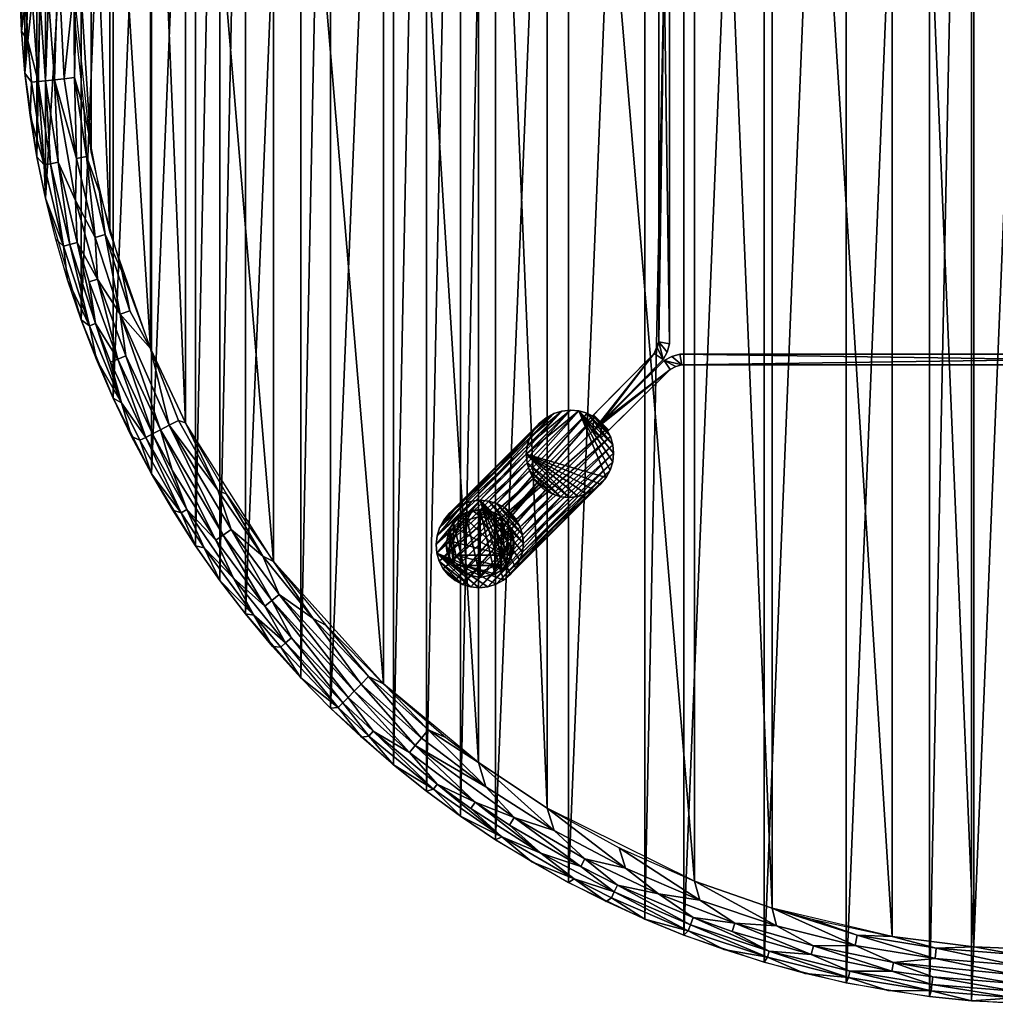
# Model space of a CAD drawing. Header units: inches. Extents: x -24 to 24, y -24 to 24.
# Tile 1 of 4: x -24 to -1.4, y -24 to -1.2. Entities that reach past the tile are written whole.
import ezdxf

# ---------------------------------------------------------------- set-up
doc = ezdxf.new("R2010")
doc.units = ezdxf.units.IN
doc.header["$MEASUREMENT"] = 0
for name, color, linetype in [('AFUTL-3-EDPL', 19, 'Continuous'), ('AFUTL-3-GDPL', 19, 'Continuous'), ('AFUTL-3-HWPT', 4, 'Continuous'), ('AFUTL-3-LGWD', 15, 'Continuous'), ('AFUTL-3-TPWD', 15, 'Continuous')]:
    doc.layers.add(name, color=color, linetype=linetype)

msp = doc.modelspace()

# ---------------------------------------------------------------- meshes
at = {"layer": 'AFUTL-3-EDPL'}
mesh = msp.add_polyface(dxfattribs=at)
corners = [(-23.718, -2.655, 14.719), (-23.756, -3.416, 15), (-23.875, -2.444, 15), (-22.683, -4.422, 14.045), (-22.445, -4.376, 13.958), (-22.25, -6.245, 14.045), (-23.425, -4.567, 14.719), (-23.28, -4.539, 14.509), (-22.979, -6.449, 14.719), (-23.708, -0.721, 14.509), (-23.529, -0.716, 14.324), (-23.571, -2.639, 14.509), (-23.108, 0.234, 14.045), (-22.741, -0.476, 13.929), (-22.966, -2.571, 14.045), (-22.726, -2.544, 13.958), (-23.394, -2.619, 14.324), (-23.105, -4.505, 14.324), (-23.191, -2.596, 14.168), (-22.705, -5.39, 14.168), (-23.806, -1.692, 14.719), (-23.955, -1.468, 15), (-23.855, -0.725, 14.719), (-23.325, -0.709, 14.168), (-23.995, -0.49, 15), (-23.398, -5.34, 15), (-23.597, -4.382, 15), (-22.836, -6.409, 14.509), (-22.701, -1.428, 13.929), (-22.502, -3.323, 13.929), (-22.145, -5.194, 13.929)]
mesh.append_faces([[corners[k] for k in face] for face in [(12, 13, 14), (20, 21, 22), (23, 12, 18), (11, 16, 7), (22, 9, 20), (7, 17, 27), (16, 18, 17), (10, 23, 16), (14, 15, 3), (0, 2, 20), (20, 11, 0)]], dxfattribs={"vtx0": -1, "vtx1": -1})
mesh.append_faces([[corners[k] for k in face] for face in [(3, 4, 5), (6, 7, 8), (9, 10, 11), (3, 15, 4), (17, 18, 19), (18, 3, 19), (6, 1, 0), (20, 9, 11), (0, 11, 6), (14, 13, 15), (15, 29, 4)]], dxfattribs={"vtx0": -1, "vtx1": -1, "vtx2": -1})
mesh.append_faces([[corners[k] for k in face] for face in [(0, 1, 2), (11, 10, 16), (6, 11, 7), (22, 21, 24), (18, 12, 14), (6, 25, 26), (7, 16, 17), (16, 23, 18), (18, 14, 3), (6, 26, 1), (20, 2, 21)]], dxfattribs={"vtx0": -1, "vtx2": -1})
mesh.append_faces([[corners[k] for k in face] for face in [(28, 29, 15)]], dxfattribs={"vtx1": -1})
mesh.append_faces([[corners[k] for k in face] for face in [(29, 30, 4)]], dxfattribs={"vtx1": -1, "vtx2": -1})
mesh.append_faces([[corners[k] for k in face] for face in [(13, 28, 15)]], dxfattribs={"vtx2": -1})
mesh = msp.add_polyface(dxfattribs=at)
corners = [(-22.25, -6.245, 14.045), (-22.017, -6.179, 13.958), (-21.671, -8.026, 14.045), (-22.381, -8.289, 14.719), (-22.22, -9.071, 15), (-22.571, -8.157, 15), (-21.444, -7.942, 13.958), (-22.836, -6.409, 14.509), (-23.105, -4.505, 14.324), (-22.664, -6.361, 14.324), (-22.242, -8.238, 14.509), (-22.388, -7.274, 14.324), (-21.725, -9.063, 14.324), (-22.979, -6.449, 14.719), (-23.398, -5.34, 15), (-23.425, -4.567, 14.719), (-20.969, -8.814, 13.929), (-20.537, -10.596, 14.045), (-22.885, -7.23, 15), (-23.161, -6.29, 15), (-22.193, -7.211, 14.168), (-22.705, -5.39, 14.168), (-21.636, -10.074, 14.719), (-21.537, -8.985, 14.168), (-20.738, -10.699, 14.168), (-22.445, -4.376, 13.958), (-23.28, -4.539, 14.509), (-22.683, -4.422, 14.045), (-21.89, -9.132, 14.509), (-22.145, -5.194, 13.929), (-21.633, -7.029, 13.929)]
mesh.append_faces([[corners[k] for k in face] for face in [(22, 10, 28), (6, 30, 16), (10, 9, 11)]], dxfattribs={"vtx0": -1})
mesh.append_faces([[corners[k] for k in face] for face in [(2, 16, 17), (7, 9, 10), (23, 2, 24), (10, 12, 28), (9, 20, 11)]], dxfattribs={"vtx0": -1, "vtx1": -1})
mesh.append_faces([[corners[k] for k in face] for face in [(0, 1, 2), (2, 1, 6), (7, 8, 9), (13, 14, 15), (3, 18, 13), (20, 0, 2), (8, 21, 9), (22, 4, 3), (20, 2, 23), (0, 25, 1), (3, 10, 22), (13, 7, 3), (9, 21, 20), (11, 20, 12), (12, 20, 23), (21, 0, 20), (21, 27, 0), (25, 29, 1), (1, 30, 6)]], dxfattribs={"vtx0": -1, "vtx1": -1, "vtx2": -1})
mesh.append_faces([[corners[k] for k in face] for face in [(3, 4, 5), (13, 18, 19), (2, 6, 16), (3, 7, 10), (13, 26, 7), (3, 5, 18), (13, 19, 14)]], dxfattribs={"vtx0": -1, "vtx2": -1})
mesh.append_faces([[corners[k] for k in face] for face in [(10, 11, 12), (29, 30, 1)]], dxfattribs={"vtx1": -1, "vtx2": -1})
mesh = msp.add_polyface(dxfattribs=at)
corners = [(-19.456, -13.251, 14.324), (-20.738, -10.699, 14.168), (-19.287, -13.136, 14.168), (-21.636, -10.074, 14.719), (-21.89, -9.132, 14.509), (-21.078, -10.875, 14.509), (-20.537, -10.596, 14.045), (-19.406, -12.096, 13.958), (-19.1, -13.009, 14.045), (-20.322, -10.485, 13.958), (-21.21, -10.943, 14.719), (-20.254, -12.624, 14.719), (-20.946, -11.716, 15), (-21.725, -9.063, 14.324), (-20.92, -10.793, 14.324), (-21.537, -8.985, 14.168), (-20.465, -11.632, 14.324), (-20.451, -12.561, 15), (-20.969, -8.814, 13.929), (-21.406, -10.852, 15), (-21.831, -9.97, 15), (-20.129, -12.546, 14.509), (-18.363, -13.628, 13.958), (-21.671, -8.026, 14.045), (-19.046, -14.135, 14.509), (-19.726, -13.435, 14.719), (-19.921, -13.385, 15), (-22.22, -9.071, 15), (-19.205, -12.188, 13.929), (-18.118, -13.752, 13.929), (-20.158, -10.538, 13.929)]
mesh.append_faces([[corners[k] for k in face] for face in [(21, 14, 16)]], dxfattribs={"vtx0": -1})
mesh.append_faces([[corners[k] for k in face] for face in [(16, 1, 0), (1, 6, 2), (5, 14, 21), (13, 15, 14), (11, 21, 25), (25, 26, 11), (3, 5, 10), (10, 19, 3), (14, 1, 16)]], dxfattribs={"vtx0": -1, "vtx1": -1})
mesh.append_faces([[corners[k] for k in face] for face in [(6, 7, 8), (6, 9, 7), (10, 5, 11), (11, 12, 10), (4, 13, 5), (6, 18, 9), (8, 7, 22), (21, 0, 24), (2, 6, 8), (7, 28, 22), (9, 30, 7)]], dxfattribs={"vtx0": -1, "vtx1": -1, "vtx2": -1})
mesh.append_faces([[corners[k] for k in face] for face in [(0, 1, 2), (14, 15, 1), (11, 17, 12), (3, 19, 20), (11, 5, 21), (1, 23, 6), (5, 13, 14), (11, 26, 17), (10, 12, 19), (3, 20, 27), (22, 28, 29), (7, 30, 28), (9, 18, 30)]], dxfattribs={"vtx0": -1, "vtx2": -1})
mesh.append_faces([[corners[k] for k in face] for face in [(3, 4, 5)]], dxfattribs={"vtx1": -1, "vtx2": -1})
mesh.append_faces([[corners[k] for k in face] for face in [(21, 16, 0)]], dxfattribs={"vtx2": -1})
mesh = msp.add_polyface(dxfattribs=at)
corners = [(-19.726, -13.435, 14.719), (-19.046, -14.135, 14.509), (-18.573, -14.988, 14.719), (-17.984, -14.513, 14.045), (-17.199, -15.07, 13.958), (-16.091, -16.587, 14.045), (-16.515, -17.024, 14.509), (-17.705, -15.514, 14.324), (-16.39, -16.896, 14.324), (-19.359, -14.186, 15), (-19.921, -13.385, 15), (-18.363, -13.628, 13.958), (-17.95, -15.729, 14.719), (-17.839, -15.631, 14.509), (-16.618, -17.131, 14.719), (-17.482, -16.443, 15), (-19.456, -13.251, 14.324), (-19.287, -13.136, 14.168), (-18.319, -14.783, 14.324), (-18.16, -14.655, 14.168), (-19.1, -13.009, 14.045), (-16.797, -17.143, 15), (-16.248, -16.75, 14.168), (-18.138, -15.717, 15), (-18.764, -14.964, 15), (-20.129, -12.546, 14.509), (-15.922, -16.414, 13.958), (-16.083, -17.814, 15), (-18.118, -13.752, 13.929), (-16.904, -15.22, 13.929)]
mesh.append_faces([[corners[k] for k in face] for face in [(7, 19, 8), (19, 3, 22), (13, 7, 6), (17, 20, 19), (12, 23, 2), (2, 13, 12), (18, 19, 7)]], dxfattribs={"vtx0": -1, "vtx1": -1})
mesh.append_faces([[corners[k] for k in face] for face in [(0, 1, 2), (3, 4, 5), (3, 11, 4), (12, 13, 14), (14, 15, 12), (16, 17, 18), (20, 11, 3), (2, 1, 13), (1, 16, 18), (22, 3, 5), (2, 9, 0), (0, 25, 1), (5, 4, 26), (19, 20, 3), (1, 18, 13), (4, 29, 26), (11, 28, 4)]], dxfattribs={"vtx0": -1, "vtx1": -1, "vtx2": -1})
mesh.append_faces([[corners[k] for k in face] for face in [(6, 7, 8), (0, 9, 10), (18, 17, 19), (14, 21, 15), (2, 23, 24), (14, 13, 6), (8, 19, 22), (14, 27, 21), (12, 15, 23), (2, 24, 9), (4, 28, 29), (13, 18, 7)]], dxfattribs={"vtx0": -1, "vtx2": -1})
mesh = msp.add_polyface(dxfattribs=at)
corners = [(-15.811, -17.68, 14.509), (-14.968, -18.168, 14.324), (-14.327, -18.902, 14.509), (-13.448, -19.321, 14.324), (-14.695, -17.836, 14.045), (-14.541, -17.649, 13.958), (-13.202, -18.968, 14.045), (-15.922, -16.414, 13.958), (-14.417, -19.02, 14.719), (-15.343, -18.455, 15), (-15.91, -17.79, 14.719), (-16.083, -17.814, 15), (-13.55, -19.467, 14.509), (-11.929, -20.501, 14.509), (-12.829, -20.125, 14.719), (-13.788, -19.644, 15), (-14.838, -18.01, 14.168), (-12.544, -19.677, 14.168), (-16.39, -16.896, 14.324), (-14.578, -19.065, 15), (-16.248, -16.75, 14.168), (-16.091, -16.587, 14.045), (-16.618, -17.131, 14.719), (-16.515, -17.024, 14.509), (-13.37, -18.402, 13.929), (-12.975, -20.19, 15), (-14.129, -17.826, 13.929), (-15.571, -16.581, 13.929), (-16.904, -15.22, 13.929), (-12.654, -19.85, 14.324)]
mesh.append_faces([[corners[k] for k in face] for face in [(14, 2, 12)]], dxfattribs={"vtx0": -1})
mesh.append_faces([[corners[k] for k in face] for face in [(4, 5, 6), (20, 21, 16), (10, 11, 22), (23, 18, 0), (22, 23, 10), (21, 7, 4), (2, 3, 12), (3, 17, 29)]], dxfattribs={"vtx0": -1, "vtx1": -1})
mesh.append_faces([[corners[k] for k in face] for face in [(0, 1, 2), (2, 1, 3), (4, 7, 5), (8, 9, 10), (12, 3, 13), (14, 15, 8), (16, 6, 17), (0, 18, 1), (6, 5, 24), (8, 2, 14), (8, 0, 2), (3, 16, 17), (1, 16, 3), (18, 20, 1), (10, 0, 8), (7, 27, 5)]], dxfattribs={"vtx0": -1, "vtx1": -1, "vtx2": -1})
mesh.append_faces([[corners[k] for k in face] for face in [(10, 9, 11), (16, 4, 6), (8, 15, 19), (1, 20, 16), (16, 21, 4), (14, 25, 15), (8, 19, 9), (5, 26, 24), (5, 27, 26), (10, 23, 0), (7, 28, 27)]], dxfattribs={"vtx0": -1, "vtx2": -1})
mesh = msp.add_polyface(dxfattribs=at)
corners = [(-10.293, -21.533, 14.719), (-10.229, -21.399, 14.509), (-8.515, -22.296, 14.719), (-11.622, -19.974, 14.045), (-13.37, -18.402, 13.929), (-11.783, -19.456, 13.929), (-11.157, -21.098, 14.719), (-11.929, -20.501, 14.509), (-9.967, -20.85, 14.045), (-12.654, -19.85, 14.324), (-11.005, -20.81, 14.324), (-12.829, -20.125, 14.719), (-12.141, -20.702, 15), (-12.975, -20.19, 15), (-9.523, -22.03, 15), (-12.544, -19.677, 14.168), (-10.909, -20.629, 14.168), (-10.152, -21.238, 14.324), (-9.203, -21.444, 14.168), (-8.399, -21.991, 14.324), (-8.463, -22.157, 14.509), (-8.245, -21.589, 14.045), (-10.114, -20.374, 13.929), (-8.373, -21.149, 13.929), (-10.413, -21.623, 15), (-11.287, -21.18, 15), (-13.55, -19.467, 14.509), (-8.616, -22.4, 15), (-13.202, -18.968, 14.045), (-13.448, -19.321, 14.324)]
mesh.append_faces([[corners[k] for k in face] for face in [(7, 29, 9)]], dxfattribs={"vtx0": -1})
mesh.append_faces([[corners[k] for k in face] for face in [(3, 5, 8), (1, 17, 20), (28, 4, 3), (8, 22, 21), (0, 24, 6), (6, 1, 0), (10, 16, 17)]], dxfattribs={"vtx0": -1, "vtx1": -1})
mesh.append_faces([[corners[k] for k in face] for face in [(0, 1, 2), (6, 7, 1), (2, 14, 0), (10, 15, 16), (17, 18, 19), (20, 17, 19), (15, 3, 16), (6, 12, 11), (7, 10, 1), (11, 7, 6), (17, 16, 18), (16, 8, 18), (9, 15, 10)]], dxfattribs={"vtx0": -1, "vtx1": -1, "vtx2": -1})
mesh.append_faces([[corners[k] for k in face] for face in [(3, 4, 5), (11, 12, 13), (21, 22, 23), (16, 3, 8), (6, 24, 25), (8, 5, 22), (2, 1, 20), (2, 27, 14), (15, 28, 3), (18, 8, 21), (0, 14, 24), (6, 25, 12), (1, 10, 17)]], dxfattribs={"vtx0": -1, "vtx2": -1})
mesh.append_faces([[corners[k] for k in face] for face in [(7, 9, 10), (11, 26, 7)]], dxfattribs={"vtx1": -1, "vtx2": -1})
mesh = msp.add_polyface(dxfattribs=at)
corners = [(-8.515, -22.296, 14.719), (-7.695, -22.733, 15), (-8.616, -22.4, 15), (-8.245, -21.589, 14.045), (-8.373, -21.149, 13.929), (-6.47, -22.185, 14.045), (-6.64, -22.77, 14.509), (-5.669, -22.847, 14.324), (-4.774, -23.233, 14.509), (-7.436, -22.119, 14.168), (-6.574, -21.775, 13.929), (-4.804, -23.378, 14.719), (-3.899, -23.681, 15), (-4.862, -23.502, 15), (-5.817, -23.284, 15), (-6.682, -22.912, 14.719), (-3.8, -23.231, 14.324), (-4.652, -22.637, 14.045), (-4.603, -22.399, 13.958), (-2.803, -22.939, 14.045), (-7.501, -22.313, 14.324), (-2.895, -23.69, 14.719), (-8.463, -22.157, 14.509), (-8.399, -21.991, 14.324), (-6.762, -23.028, 15), (-9.203, -21.444, 14.168), (-5.62, -22.649, 14.168), (-3.767, -23.029, 14.168), (-5.657, -22.032, 13.929), (-3.793, -22.428, 13.929)]
mesh.append_faces([[corners[k] for k in face] for face in [(6, 23, 20)]], dxfattribs={"vtx0": -1})
mesh.append_faces([[corners[k] for k in face] for face in [(3, 4, 5), (22, 23, 6), (5, 10, 17), (23, 9, 20)]], dxfattribs={"vtx0": -1, "vtx1": -1})
mesh.append_faces([[corners[k] for k in face] for face in [(6, 7, 8), (11, 14, 15), (8, 7, 16), (17, 18, 19), (21, 12, 11), (15, 1, 0), (25, 3, 9), (26, 17, 27), (9, 5, 26), (16, 26, 27), (15, 6, 11), (0, 22, 15), (11, 6, 8), (11, 8, 21), (23, 25, 9), (20, 9, 7), (7, 9, 26), (7, 26, 16), (17, 10, 18)]], dxfattribs={"vtx0": -1, "vtx1": -1, "vtx2": -1})
mesh.append_faces([[corners[k] for k in face] for face in [(0, 1, 2), (9, 3, 5), (5, 4, 10), (11, 12, 13), (15, 14, 24), (15, 22, 6), (26, 5, 17), (15, 24, 1), (11, 13, 14)]], dxfattribs={"vtx0": -1, "vtx2": -1})
mesh.append_faces([[corners[k] for k in face] for face in [(6, 20, 7)]], dxfattribs={"vtx1": -1, "vtx2": -1})
mesh.append_faces([[corners[k] for k in face] for face in [(10, 28, 18), (18, 28, 29)]], dxfattribs={"vtx2": -1})
mesh = msp.add_polyface(dxfattribs=at)
corners = [(-0.948, -23.316, 14.168), (-2.803, -22.939, 14.045), (-0.938, -23.091, 14.045), (-4.603, -22.399, 13.958), (-2.774, -22.699, 13.958), (-2.877, -23.543, 14.509), (-2.856, -23.366, 14.324), (-0.965, -23.699, 14.509), (-0.972, -23.847, 14.719), (-1.956, -23.92, 15), (-2.895, -23.69, 14.719), (-0.957, -23.521, 14.324), (0, -24, 15), (-0.979, -23.98, 15), (0, -23.718, 14.509), (0, -23.54, 14.324), (0, -23.336, 14.168), (-4.774, -23.233, 14.509), (-3.8, -23.231, 14.324), (-0.927, -22.849, 13.958), (0, -22.746, 13.929), (0.927, -22.849, 13.958), (0, -23.866, 14.719), (-2.93, -23.82, 15), (-3.767, -23.029, 14.168), (-4.652, -22.637, 14.045), (0, -23.11, 14.045), (-3.899, -23.681, 15), (-3.793, -22.428, 13.929), (-1.903, -22.666, 13.929)]
mesh.append_faces([[corners[k] for k in face] for face in [(5, 6, 7), (1, 4, 2), (0, 2, 16), (7, 11, 14), (22, 12, 8), (6, 24, 11), (8, 7, 22), (11, 0, 15), (2, 19, 26), (18, 24, 6)]], dxfattribs={"vtx0": -1, "vtx1": -1})
mesh.append_faces([[corners[k] for k in face] for face in [(1, 3, 4), (8, 9, 10), (17, 18, 5), (19, 20, 21), (2, 4, 19), (10, 5, 8), (10, 17, 5), (11, 24, 0), (24, 1, 0), (24, 25, 1), (3, 28, 4), (4, 29, 19)]], dxfattribs={"vtx0": -1, "vtx1": -1, "vtx2": -1})
mesh.append_faces([[corners[k] for k in face] for face in [(0, 1, 2), (7, 6, 11), (8, 12, 13), (14, 11, 15), (10, 9, 23), (8, 5, 7), (22, 7, 14), (15, 0, 16), (16, 2, 26), (10, 23, 27), (8, 13, 9), (4, 28, 29), (19, 29, 20), (5, 18, 6)]], dxfattribs={"vtx0": -1, "vtx2": -1})
at = {"layer": 'AFUTL-3-GDPL'}
mesh = msp.add_polyface(dxfattribs=at)
corners = [(-13.334, -12.547), (-13.899, -13.6, 0.531), (-12.768, -13.6, 0.531), (-14.043, -13.676), (-12.625, -12.992), (-12.625, -13.676), (-13.95, -12.843), (-13.412, -13.954, 0.531), (-13.334, -12.709, 0.531), (-13.676, -14.043), (-12.992, -14.043), (-13.862, -12.999, 0.531), (-12.806, -12.999, 0.531), (-13.334, -14.121, 0.177), (-12.843, -12.718), (-13.159, -12.566, 0.177), (-14.102, -13.509, 0.177), (-12.566, -13.509, 0.177), (-13.95, -13.825, 0.177), (-14.043, -12.992, 0.177), (-13.509, -12.566, 0.177), (-14.121, -13.334), (-13.676, -14.043, 0.177), (-13.825, -12.718, 0.177), (-12.992, -14.043, 0.177), (-12.718, -13.825, 0.177), (-12.718, -12.843, 0.177), (-12.566, -13.159, 0.177), (-13.701, -13.84, 0.531), (-12.967, -13.84, 0.531), (-13.635, -12.786, 0.531), (-13.334, -14.121), (-13.676, -12.625), (-12.547, -13.334), (-13.033, -12.786, 0.531), (-13.958, -13.295, 0.531), (-12.71, -13.295, 0.531), (-13.256, -13.954, 0.531), (-14.121, -13.334, 0.177), (-12.992, -12.625, 0.177), (-12.992, -12.625), (-12.843, -13.95), (-13.95, -13.825), (-14.043, -12.992), (-12.843, -13.95, 0.177), (-12.843, -12.718, 0.177)]
mesh.append_faces([[corners[k] for k in face] for face in [(23, 11, 30), (27, 36, 17), (24, 29, 37), (22, 28, 18), (39, 34, 45), (23, 30, 20), (18, 1, 16), (27, 12, 36), (22, 7, 28), (24, 37, 13), (26, 12, 27), (15, 40, 0), (8, 15, 20), (16, 3, 18), (17, 33, 27), (25, 41, 5), (19, 11, 23), (20, 32, 23), (15, 0, 20), (16, 21, 3), (13, 7, 22), (23, 6, 19), (23, 32, 6), (44, 41, 25), (17, 2, 25), (25, 5, 17), (26, 4, 14), (27, 4, 26), (27, 33, 4), (18, 28, 1), (20, 30, 8), (20, 0, 32), (17, 5, 33), (17, 36, 2), (13, 37, 7), (38, 21, 16), (39, 40, 15), (18, 3, 42), (19, 6, 43), (44, 29, 24), (26, 14, 45)]])
mesh.append_faces([[corners[k] for k in face] for face in [(25, 29, 44), (19, 35, 11), (19, 21, 38), (18, 9, 22), (43, 3, 21), (22, 31, 13), (13, 10, 24), (5, 4, 33), (34, 15, 8), (37, 28, 7), (16, 35, 38), (15, 34, 39), (39, 14, 40), (44, 10, 41), (45, 12, 26)]], dxfattribs={"vtx0": -1})
mesh.append_faces([[corners[k] for k in face] for face in [(32, 9, 6), (29, 28, 37), (41, 14, 5), (2, 1, 29), (0, 31, 32), (10, 40, 41), (6, 42, 43)]], dxfattribs={"vtx0": -1, "vtx1": -1})
mesh.append_faces([[corners[k] for k in face] for face in [(0, 10, 31), (10, 0, 40), (6, 9, 42), (5, 14, 4), (29, 1, 28), (2, 8, 30), (32, 31, 9), (2, 35, 1), (41, 40, 14), (43, 42, 3)]], dxfattribs={"vtx0": -1, "vtx2": -1})
mesh.append_faces([[corners[k] for k in face] for face in [(38, 35, 19), (45, 14, 39), (36, 12, 2), (24, 10, 44)]], dxfattribs={"vtx1": -1})
mesh.append_faces([[corners[k] for k in face] for face in [(30, 11, 2), (11, 35, 2), (12, 34, 2), (34, 8, 2)]], dxfattribs={"vtx1": -1, "vtx2": -1})
mesh.append_faces([[corners[k] for k in face] for face in [(13, 31, 10), (45, 34, 12), (18, 42, 9), (19, 43, 21), (25, 2, 29), (22, 9, 31), (16, 1, 35)]], dxfattribs={"vtx2": -1})
at = {"layer": 'AFUTL-3-HWPT'}
mesh = msp.add_polyface(dxfattribs=at)
corners = [(-10.532, -10.532, 13.929), (-9.099, 9.072, 13.929), (-9.099, -9.072, 12.679), (-9.099, 9.072, 12.679), (-10.708, 10.355, 13.929), (-8.95, -8.711, 13.929), (-10.72, -10.72, 12.679), (-10.896, 10.543, 12.679), (-9.307, 8.933, 12.679), (-9.195, -8.662, 12.679), (-9.195, 8.662, 13.929), (-9.195, -8.662, 13.929), (-10.708, -10.355, 13.929), (-10.532, 10.532, 13.929), (-8.95, 8.711, 12.679), (-9.099, -9.072, 13.929), (-8.95, -8.711, 12.679), (-8.95, 8.711, 13.929), (-10.72, 10.72, 12.679), (-10.896, -10.543, 12.679), (-9.307, -8.933, 12.679), (-9.195, 8.662, 12.679), (-9.307, 8.933, 13.929), (-9.307, -8.933, 13.929), (-9.006, 8.899, 12.679), (-9.006, 8.899, 13.929), (-9.006, -8.899, 12.679), (-9.006, -8.899, 13.929), (-9.237, 8.803, 12.679), (-9.237, 8.803, 13.929), (-9.237, -8.803, 12.679)]
mesh.append_faces([[corners[k] for k in face] for face in [(10, 9, 11), (5, 14, 17), (3, 13, 1), (4, 8, 22), (0, 2, 15), (20, 12, 23), (0, 23, 12), (22, 13, 4), (13, 7, 4), (25, 14, 24), (27, 2, 26), (18, 8, 7), (20, 6, 19), (6, 12, 19), (23, 30, 20), (22, 28, 29), (1, 24, 3), (5, 26, 16), (29, 21, 10)]], dxfattribs={"vtx0": -1})
mesh.append_faces([[corners[k] for k in face] for face in [(3, 8, 18), (16, 9, 14), (11, 5, 10), (15, 23, 0), (14, 21, 24), (2, 9, 26), (29, 1, 22), (11, 30, 23), (24, 21, 3), (26, 9, 16), (10, 1, 29)]], dxfattribs={"vtx0": -1, "vtx1": -1})
mesh.append_faces([[corners[k] for k in face] for face in [(14, 9, 21), (20, 2, 6), (10, 5, 17), (22, 1, 13), (11, 27, 5), (3, 21, 28), (15, 11, 23), (10, 17, 25), (11, 15, 27), (3, 28, 8), (2, 30, 9)]], dxfattribs={"vtx0": -1, "vtx2": -1})
mesh.append_faces([[corners[k] for k in face] for face in [(16, 14, 5), (21, 9, 10), (6, 2, 0), (19, 12, 20), (18, 13, 3), (7, 8, 4), (0, 12, 6), (27, 26, 5), (25, 24, 1), (18, 7, 13), (17, 14, 25), (15, 2, 27)]], dxfattribs={"vtx1": -1})
mesh.append_faces([[corners[k] for k in face] for face in [(25, 1, 10), (20, 30, 2)]], dxfattribs={"vtx1": -1, "vtx2": -1})
mesh.append_faces([[corners[k] for k in face] for face in [(29, 28, 21), (22, 8, 28), (11, 9, 30)]], dxfattribs={"vtx2": -1})
mesh = msp.add_polyface(dxfattribs=at)
corners = [(10.532, -10.532, 13.929), (-9.072, -9.099, 13.929), (9.072, -9.099, 12.679), (-9.072, -9.099, 12.679), (-10.355, -10.708, 13.929), (8.711, -8.95, 13.929), (10.72, -10.72, 12.679), (-10.543, -10.896, 12.679), (-8.933, -9.307, 12.679), (8.662, -9.195, 12.679), (-8.662, -9.195, 13.929), (8.662, -9.195, 13.929), (10.355, -10.708, 13.929), (-10.532, -10.532, 13.929), (-8.711, -8.95, 12.679), (9.072, -9.099, 13.929), (8.711, -8.95, 12.679), (-8.711, -8.95, 13.929), (-10.72, -10.72, 12.679), (10.543, -10.896, 12.679), (8.933, -9.307, 12.679), (-8.662, -9.195, 12.679), (-8.933, -9.307, 13.929), (8.933, -9.307, 13.929), (-8.899, -9.006, 12.679), (-8.899, -9.006, 13.929), (8.899, -9.006, 12.679), (8.899, -9.006, 13.929), (-8.803, -9.237, 12.679), (-8.803, -9.237, 13.929), (8.803, -9.237, 12.679)]
mesh.append_faces([[corners[k] for k in face] for face in [(10, 9, 11), (5, 14, 17), (3, 13, 1), (4, 8, 22), (0, 2, 15), (20, 12, 23), (0, 23, 12), (22, 13, 4), (13, 7, 4), (25, 14, 24), (27, 2, 26), (18, 8, 7), (20, 6, 19), (6, 12, 19), (23, 30, 20), (22, 28, 29), (1, 24, 3), (5, 26, 16), (29, 21, 10)]], dxfattribs={"vtx0": -1})
mesh.append_faces([[corners[k] for k in face] for face in [(3, 8, 18), (16, 9, 14), (11, 5, 10), (15, 23, 0), (14, 21, 24), (2, 9, 26), (29, 1, 22), (11, 30, 23), (24, 21, 3), (26, 9, 16), (10, 1, 29)]], dxfattribs={"vtx0": -1, "vtx1": -1})
mesh.append_faces([[corners[k] for k in face] for face in [(14, 9, 21), (20, 2, 6), (10, 5, 17), (22, 1, 13), (11, 27, 5), (3, 21, 28), (15, 11, 23), (10, 17, 25), (11, 15, 27), (3, 28, 8), (2, 30, 9)]], dxfattribs={"vtx0": -1, "vtx2": -1})
mesh.append_faces([[corners[k] for k in face] for face in [(16, 14, 5), (21, 9, 10), (6, 2, 0), (19, 12, 20), (18, 13, 3), (7, 8, 4), (0, 12, 6), (27, 26, 5), (25, 24, 1), (18, 7, 13), (17, 14, 25), (15, 2, 27)]], dxfattribs={"vtx1": -1})
mesh.append_faces([[corners[k] for k in face] for face in [(25, 1, 10), (20, 30, 2)]], dxfattribs={"vtx1": -1, "vtx2": -1})
mesh.append_faces([[corners[k] for k in face] for face in [(29, 28, 21), (22, 8, 28), (11, 9, 30)]], dxfattribs={"vtx2": -1})
at = {"layer": 'AFUTL-3-LGWD'}
mesh = msp.add_polyface(dxfattribs=at)
corners = [(-11.962, -10.547, 13.929), (-11.807, -10.42, 13.929), (-11.631, -10.325, 13.929), (-11.441, -10.265, 13.929), (-11.243, -10.243, 13.929), (-11.046, -10.261, 13.929), (-10.857, -10.316, 13.929), (-10.683, -10.408, 13.929), (-10.532, -10.532, 13.929), (-10.408, -10.683, 13.929), (-10.316, -10.857, 13.929), (-10.261, -11.046, 13.929), (-10.243, -11.243, 13.929), (-10.265, -11.441, 13.929), (-10.325, -11.631, 13.929), (-10.42, -11.807, 13.929), (-10.547, -11.962, 13.929), (-10.702, -12.089, 13.929), (-10.878, -12.184, 13.929), (-11.068, -12.244, 13.929), (-11.266, -12.266, 13.929), (-11.463, -12.248, 13.929), (-11.652, -12.193, 13.929), (-11.826, -12.102, 13.929), (-11.977, -11.977, 13.929), (-12.102, -11.826, 13.929), (-12.193, -11.652, 13.929), (-12.248, -11.463, 13.929), (-12.266, -11.266, 13.929), (-12.244, -11.068, 13.929), (-12.184, -10.878, 13.929), (-12.089, -10.702, 13.929), (-14.051, -12.637, 0.03), (-14.178, -12.791, 0.03), (-14.274, -12.967, 0.03), (-14.333, -13.157, 0.03), (-14.355, -13.355, 0.03), (-14.338, -13.552, 0.03), (-14.282, -13.741, 0.03), (-14.191, -13.915, 0.03), (-14.067, -14.067, 0.03), (-13.915, -14.191, 0.03), (-13.741, -14.282, 0.03), (-13.552, -14.338, 0.03), (-13.355, -14.355, 0.03), (-13.157, -14.333, 0.03), (-12.967, -14.274, 0.03), (-12.791, -14.178, 0.03), (-12.637, -14.051, 0.03), (-12.509, -13.896, 0.03), (-12.414, -13.72, 0.03), (-12.354, -13.53, 0.03), (-12.332, -13.332, 0.03), (-12.35, -13.135, 0.03), (-12.405, -12.946, 0.03), (-12.497, -12.773, 0.03), (-12.621, -12.621, 0.03), (-12.773, -12.497, 0.03), (-12.946, -12.405, 0.03), (-13.135, -12.35, 0.03), (-13.332, -12.332, 0.03), (-13.53, -12.354, 0.03), (-13.72, -12.414, 0.03), (-13.896, -12.509, 0.03)]
mesh.append_faces([[corners[k] for k in face] for face in [(0, 63, 32), (30, 33, 34), (28, 35, 36), (26, 37, 38), (24, 39, 40), (62, 1, 2), (60, 3, 4), (58, 5, 6), (56, 7, 8), (55, 10, 54), (53, 12, 52), (51, 14, 50), (49, 16, 48), (47, 18, 46), (45, 20, 44), (43, 22, 42), (23, 25, 24), (7, 9, 8), (55, 57, 56), (39, 41, 40)]], dxfattribs={"vtx0": -1})
mesh.append_faces([[corners[k] for k in face] for face in [(1, 63, 0), (31, 33, 30), (29, 35, 28), (27, 37, 26), (25, 39, 24), (63, 1, 62), (61, 3, 60), (59, 5, 58), (57, 7, 56), (56, 9, 55), (54, 11, 53), (52, 13, 51), (50, 15, 49), (48, 17, 47), (46, 19, 45), (44, 21, 43), (42, 23, 41), (1, 31, 2), (2, 30, 3), (3, 29, 4), (4, 28, 5), (27, 20, 28), (20, 27, 21), (21, 26, 22), (22, 25, 23), (5, 11, 6), (6, 10, 7), (33, 63, 34), (34, 62, 35), (35, 61, 36), (36, 60, 37), (59, 52, 60), (52, 59, 53), (53, 58, 54), (54, 57, 55), (37, 43, 38), (38, 42, 39)]], dxfattribs={"vtx0": -1, "vtx1": -1})
mesh.append_faces([[corners[k] for k in face] for face in [(5, 28, 15), (37, 60, 47)]], dxfattribs={"vtx0": -1, "vtx1": -1, "vtx2": -1})
mesh.append_faces([[corners[k] for k in face] for face in [(31, 32, 33), (29, 34, 35), (27, 36, 37), (25, 38, 39), (61, 2, 3), (59, 4, 5), (57, 6, 7), (55, 9, 10), (53, 11, 12), (51, 13, 14), (49, 15, 16), (47, 17, 18), (45, 19, 20), (43, 21, 22), (41, 23, 24), (2, 31, 30), (3, 30, 29), (4, 29, 28), (5, 15, 14), (28, 20, 19), (28, 19, 18), (21, 27, 26), (22, 26, 25), (28, 17, 16), (28, 16, 15), (5, 13, 12), (5, 12, 11), (6, 11, 10), (7, 10, 9), (34, 63, 62), (35, 62, 61), (36, 61, 60), (37, 47, 46), (60, 52, 51), (60, 51, 50), (53, 59, 58), (54, 58, 57), (60, 49, 48), (60, 48, 47), (37, 45, 44), (37, 44, 43), (38, 43, 42), (39, 42, 41)]], dxfattribs={"vtx0": -1, "vtx2": -1})
mesh.append_faces([[corners[k] for k in face] for face in [(0, 32, 31), (30, 34, 29), (28, 36, 27), (26, 38, 25), (62, 2, 61), (60, 4, 59), (58, 6, 57), (0, 31, 1), (32, 63, 33)]], dxfattribs={"vtx1": -1})
mesh.append_faces([[corners[k] for k in face] for face in [(18, 17, 28), (14, 13, 5), (50, 49, 60), (46, 45, 37)]], dxfattribs={"vtx1": -1, "vtx2": -1})
mesh.append_faces([[corners[k] for k in face] for face in [(24, 40, 41), (56, 8, 9), (54, 10, 11), (52, 12, 13), (50, 14, 15), (48, 16, 17), (46, 18, 19), (44, 20, 21), (42, 22, 23)]], dxfattribs={"vtx2": -1})
at = {"layer": 'AFUTL-3-TPWD'}
mesh = msp.add_polyface(dxfattribs=at)
corners = [(-22.741, -0.476, 13.929), (0, -22.746, 13.929), (22.741, 0.476, 13.929), (0, 22.746, 13.929), (-9.523, -22.03, 15), (-23.995, 0.49, 15), (23.995, -0.49, 15), (-9.523, 22.03, 15), (-13.37, 18.402, 13.929), (13.37, -18.402, 13.929), (13.37, 18.402, 13.929), (-13.37, -18.402, 13.929), (20.946, 11.716, 15), (-20.946, -11.716, 15), (20.946, -11.716, 15), (-20.946, 11.716, 15), (1.956, -23.92, 15), (1.956, 23.92, 15), (-20.969, 8.814, 13.929), (20.969, -8.814, 13.929), (-20.969, -8.814, 13.929), (20.969, 8.814, 13.929), (9.523, -22.03, 15), (9.523, 22.03, 15), (-6.574, 21.775, 13.929), (6.574, -21.775, 13.929), (6.574, 21.775, 13.929), (-6.574, -21.775, 13.929), (-17.482, -16.443, 15), (17.482, 16.443, 15), (17.482, -16.443, 15), (-17.482, 16.443, 15), (18.118, 13.752, 13.929), (-18.118, -13.752, 13.929), (18.118, -13.752, 13.929), (-18.118, 13.752, 13.929), (23.597, 4.382, 15), (-23.597, -4.382, 15), (22.571, -8.157, 15), (-22.571, 8.157, 15), (22.571, 8.157, 15), (-22.571, -8.157, 15), (-1.956, 23.92, 15), (-1.956, -23.92, 15), (-23.597, 4.382, 15), (23.597, -4.382, 15), (-4.862, 23.502, 15), (4.862, -23.502, 15), (4.862, 23.502, 15), (-4.862, -23.502, 15), (19.359, 14.186, 15), (-19.359, -14.186, 15), (19.359, -14.186, 15), (-19.359, 14.186, 15), (15.343, 18.455, 15), (-15.343, -18.455, 15), (15.343, -18.455, 15), (-15.343, 18.455, 15), (3.793, 22.428, 13.929), (-3.793, -22.428, 13.929), (-3.793, 22.428, 13.929), (3.793, -22.428, 13.929), (-21.908, 6.117, 13.929), (21.908, -6.117, 13.929), (-21.908, -6.117, 13.929), (21.908, 6.117, 13.929), (-15.571, 16.581, 13.929), (15.571, -16.581, 13.929), (15.571, 16.581, 13.929), (-15.571, -16.581, 13.929), (11.287, -21.18, 15), (-11.287, 21.18, 15), (-11.287, -21.18, 15), (11.287, 21.18, 15), (6.762, -23.028, 15), (-6.762, 23.028, 15), (-6.762, -23.028, 15), (6.762, 23.028, 15), (0, -24, 15), (0, 24, 15), (-12.975, 20.19, 15), (12.975, -20.19, 15), (-12.975, -20.19, 15), (12.975, 20.19, 15), (21.831, -9.97, 15), (-21.831, 9.97, 15), (-21.831, -9.97, 15), (21.831, 9.97, 15), (22.701, -1.428, 13.929), (-22.701, 1.428, 13.929), (11.783, 19.456, 13.929), (-11.783, -19.456, 13.929), (-11.783, 19.456, 13.929), (11.783, -19.456, 13.929), (20.158, 10.538, 13.929), (-20.158, -10.538, 13.929), (-20.158, 10.538, 13.929), (20.158, -10.538, 13.929), (8.373, -21.149, 13.929), (-8.373, 21.149, 13.929), (8.373, 21.149, 13.929), (-8.373, -21.149, 13.929), (22.343, -4.262, 13.929), (-22.343, 4.262, 13.929), (-22.343, -4.262, 13.929), (22.343, 4.262, 13.929), (-1.903, 22.666, 13.929), (1.903, -22.666, 13.929), (1.903, 22.666, 13.929), (-1.903, -22.666, 13.929), (-18.764, -14.964, 15), (18.764, 14.964, 15), (18.764, -14.964, 15), (-18.764, 14.964, 15), (23.995, 0.49, 15), (-23.995, -0.49, 15), (23.955, 1.468, 15), (-23.955, -1.468, 15), (-23.955, 1.468, 15), (23.955, -1.468, 15), (14.578, 19.065, 15), (-14.578, -19.065, 15), (-14.578, 19.065, 15), (14.578, -19.065, 15), (23.398, 5.34, 15), (-23.398, -5.34, 15), (23.398, -5.34, 15), (-23.398, 5.34, 15), (13.788, 19.644, 15), (-13.788, -19.644, 15), (-13.788, 19.644, 15), (13.788, -19.644, 15), (23.875, 2.444, 15), (-23.875, -2.444, 15), (-23.875, 2.444, 15), (23.875, -2.444, 15), (-16.797, -17.143, 15), (16.797, 17.143, 15), (16.797, -17.143, 15), (-16.797, 17.143, 15), (-2.93, 23.82, 15), (2.93, -23.82, 15), (2.93, 23.82, 15), (-2.93, -23.82, 15), (19.921, -13.385, 15), (-19.921, 13.385, 15), (19.921, 13.385, 15), (-19.921, -13.385, 15), (8.616, 22.4, 15), (-8.616, -22.4, 15), (8.616, -22.4, 15), (-8.616, 22.4, 15)]
mesh.append_faces([[corners[k] for k in face] for face in [(88, 105, 2), (89, 104, 0), (115, 118, 5), (114, 119, 6)]], dxfattribs={"vtx0": -1})
mesh.append_faces([[corners[k] for k in face] for face in [(66, 69, 35), (67, 68, 34), (83, 81, 128), (82, 80, 129), (99, 101, 92), (98, 100, 93), (87, 84, 40), (86, 85, 41), (76, 75, 149), (103, 104, 89), (102, 105, 88), (77, 74, 148), (106, 109, 60), (107, 108, 61), (28, 31, 110), (29, 30, 111), (34, 32, 97), (35, 33, 96), (40, 38, 124), (41, 39, 125), (79, 78, 17), (37, 44, 133), (36, 45, 132), (142, 141, 48), (143, 140, 49), (146, 144, 12), (147, 145, 13), (54, 56, 137), (55, 57, 136), (60, 59, 24), (61, 58, 25), (18, 20, 62), (19, 21, 63), (8, 11, 66), (9, 10, 67), (4, 7, 72), (23, 22, 73), (49, 46, 76), (48, 47, 77), (42, 43, 79), (72, 71, 82), (73, 70, 83), (13, 15, 86), (12, 14, 87), (92, 91, 8), (93, 90, 9), (96, 95, 18), (97, 94, 19), (25, 26, 98), (24, 27, 99), (63, 65, 102), (62, 64, 103), (3, 1, 106), (1, 3, 107), (110, 113, 51), (111, 112, 50), (116, 119, 114), (117, 118, 115), (120, 123, 54), (121, 122, 55), (124, 126, 36), (125, 127, 37), (128, 131, 120), (129, 130, 121), (132, 135, 116), (133, 134, 117), (136, 139, 28), (137, 138, 29), (17, 16, 142), (43, 42, 143), (50, 52, 146), (51, 53, 147), (148, 150, 23), (149, 151, 4)]], dxfattribs={"vtx0": -1, "vtx1": -1})
mesh.append_faces([[corners[k] for k in face] for face in [(93, 100, 90), (92, 101, 91), (128, 81, 131), (129, 80, 130), (149, 75, 151), (35, 69, 33), (34, 68, 32), (148, 74, 150), (61, 108, 58), (60, 109, 59), (111, 30, 112), (110, 31, 113), (97, 32, 94), (96, 33, 95), (124, 38, 126), (125, 39, 127), (40, 84, 38), (41, 85, 39), (79, 43, 78), (49, 140, 46), (48, 141, 47), (12, 144, 14), (13, 145, 15), (137, 56, 138), (136, 57, 139), (25, 58, 26), (24, 59, 27), (62, 20, 64), (63, 21, 65), (67, 10, 68), (66, 11, 69), (73, 22, 70), (72, 7, 71), (77, 47, 74), (76, 46, 75), (17, 78, 16), (82, 71, 80), (83, 70, 81), (87, 14, 84), (86, 15, 85), (9, 90, 10), (8, 91, 11), (19, 94, 21), (18, 95, 20), (98, 26, 100), (99, 27, 101), (103, 64, 104), (102, 65, 105), (107, 3, 108), (106, 1, 109), (50, 112, 52), (51, 113, 53), (132, 45, 135), (133, 44, 134), (55, 122, 57), (54, 123, 56), (36, 126, 45), (37, 127, 44), (121, 130, 122), (120, 131, 123), (117, 134, 118), (116, 135, 119), (29, 138, 30), (28, 139, 31), (143, 42, 140), (142, 16, 141), (146, 52, 144), (147, 53, 145), (23, 150, 22), (4, 151, 7)]], dxfattribs={"vtx0": -1, "vtx2": -1})

doc.saveas('drawing.dxf')
